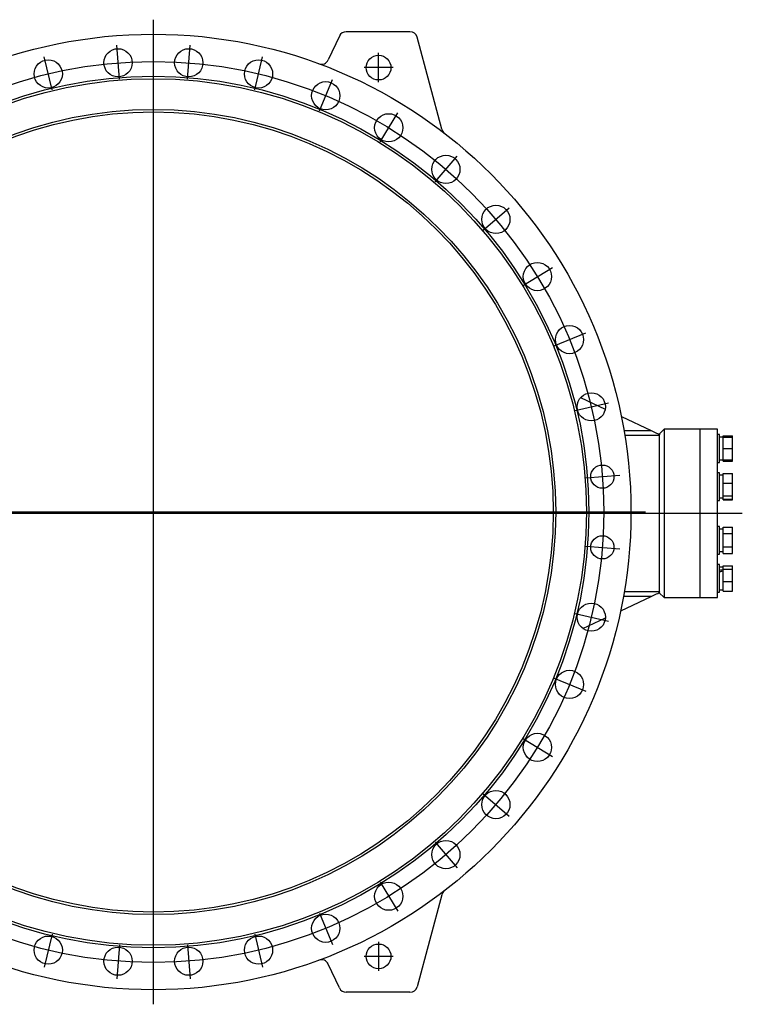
# Model space of a CAD drawing. Extents: x 881 to 5487, y -2816 to 411.
# Tile 9 of 11: x 2340 to 3800, y -1577 to 411. Entities that reach past the tile are written whole.
import ezdxf

# ---------------------------------------------------------------- set-up
doc = ezdxf.new("R2010")
doc.units = 0
doc.layers.get('0').update_dxf_attribs({"linetype": 'CONTINUOUS'})

msp = doc.modelspace()

# ---------------------------------------------------------------- linework, layer by layer
for p, q in [((2610.3, -1577.5), (2610.3, 411.1)), ((2541.6, 290.8), (2536.2, 359.3)), ((2679.1, 290.8), (2684.5, 359.3)), ((2405.7, 269.3), (2389.6, 336.1)), ((2815, 269.3), (2831, 336.1)), ((2945.8, 226.8), (2972.1, 290.3)), ((3068.4, 164.3), (3104.3, 222.9)), ((3179.7, 83.5), (3224.4, 135.7)), ((3277, -13.8), (3329.3, 30.8)), ((3357.9, -125.1), (3416.5, -89.2)), ((3420.3, -247.7), (3483.8, -221.4)), ((3462.8, -378.5), (3529.7, -362.5)), ((3484.4, -514.4), (3552.9, -509)), ((3800.3, -586.2), (1005.4, -586.2)), ((1616.1, -583.2), (3604.6, -583.2)), ((3484.4, -652), (3552.9, -657.4)), ((3462.8, -787.9), (3529.7, -803.9)), ((3420.3, -918.7), (3483.8, -945)), ((3357.9, -1041.3), (3416.5, -1077.2)), ((3277, -1152.6), (3329.3, -1197.2)), ((3179.7, -1249.9), (3224.4, -1302.1)), ((3068.4, -1330.7), (3104.3, -1389.3)), ((2945.8, -1393.2), (2972.1, -1456.7)), ((2405.7, -1435.7), (2389.6, -1502.5)), ((2815, -1435.7), (2831, -1502.5)), ((2541.6, -1457.2), (2536.2, -1525.7)), ((2679.1, -1457.2), (2684.5, -1525.7))]:
    msp.add_line(p, q)
at = {"color": 7, "linetype": 'CONTINUOUS'}
for p, q in [((2986.3, 378.1), (2963.7, 329.7)), ((3128.8, 386.8), (2999.9, 386.8)), ((3193.1, 189.9), (3143.3, 375.7)), ((3065.3, 284.8), (3065.3, 343.8)), ((3094.8, 314.3), (3035.9, 314.3)), ((3473.6, -352.2), (3523.3, -375.4)), ((3555.9, -390.6), (3615.9, -418.5)), ((3642.3, -416.2), (3632.3, -426.2)), ((3714.3, -416.2), (3642.3, -416.2)), ((3642.3, -416.2), (3642.3, -756.2)), ((3750.3, -416.2), (3714.3, -416.2)), ((3714.3, -416.2), (3714.3, -756.2)), ((3750.3, -756.2), (3750.3, -416.2)), ((3632.3, -428.4), (3632.3, -744)), ((3754.3, -427), (3750.3, -427)), ((3754.3, -483), (3754.3, -427)), ((3761.8, -432.3), (3754.3, -432.3)), ((3761.8, -429.4), (3780.5, -429.4)), ((3761.8, -432), (3761.8, -429.4)), ((3761.8, -432), (3780.5, -432)), ((3761.8, -455), (3761.8, -432)), ((3780.5, -432), (3780.5, -429.4)), ((3780.5, -455), (3780.5, -432)), ((3761.8, -478), (3761.8, -455)), ((3761.8, -455), (3780.5, -455)), ((3780.5, -478), (3780.5, -455)), ((3750.3, -483), (3754.3, -483)), ((3754.3, -477.8), (3761.8, -477.8)), ((3761.8, -480.7), (3761.8, -478)), ((3761.8, -478), (3780.5, -478)), ((3761.8, -480.7), (3780.5, -480.7)), ((3780.5, -480.7), (3780.5, -478)), ((3754.3, -503.9), (3750.3, -503.9)), ((3754.3, -559.9), (3754.3, -503.9)), ((3761.8, -509.1), (3754.3, -509.1)), ((3761.8, -505.3), (3780.5, -505.3)), ((3761.8, -506.2), (3761.8, -505.3)), ((3780.5, -506.2), (3761.8, -506.2)), ((3761.8, -525), (3761.8, -506.2)), ((3780.5, -506.2), (3780.5, -505.3)), ((3780.5, -525), (3780.5, -506.2)), ((3761.8, -550.6), (3761.8, -525)), ((3761.8, -525), (3780.5, -525)), ((3780.5, -550.6), (3780.5, -525)), ((3754.3, -554.6), (3761.8, -554.6)), ((3761.8, -550.6), (3780.5, -550.6)), ((3761.8, -557.5), (3761.8, -550.6)), ((3780.5, -557.5), (3780.5, -550.6)), ((3750.3, -559.9), (3754.3, -559.9)), ((3761.8, -558.4), (3761.8, -557.5)), ((3761.8, -557.5), (3780.5, -557.5)), ((3761.8, -558.4), (3780.5, -558.4)), ((3780.5, -558.4), (3780.5, -557.5)), ((3754.3, -612.5), (3750.3, -612.5)), ((3754.3, -668.5), (3754.3, -612.5)), ((3761.8, -627.3), (3761.8, -614)), ((3761.8, -614), (3780.5, -614)), ((3780.5, -627.3), (3780.5, -614)), ((3761.8, -617.8), (3754.3, -617.8)), ((3761.8, -653.8), (3761.8, -627.3)), ((3780.5, -627.3), (3761.8, -627.3)), ((3780.5, -653.8), (3780.5, -627.3)), ((3761.8, -653.8), (3780.5, -653.8)), ((3761.8, -667.1), (3761.8, -653.8)), ((3780.5, -667.1), (3780.5, -653.8)), ((3750.3, -668.5), (3754.3, -668.5)), ((3754.3, -663.3), (3761.8, -663.3)), ((3761.8, -667.1), (3780.5, -667.1)), ((3754.3, -689.4), (3750.3, -689.4)), ((3754.3, -745.4), (3754.3, -689.4)), ((3761.8, -694.6), (3754.3, -694.6)), ((3761.8, -691.7), (3780.5, -691.7)), ((3761.8, -698.6), (3761.8, -691.7)), ((3780.5, -698.6), (3780.5, -691.7)), ((3761.8, -724.3), (3761.8, -698.6)), ((3761.8, -698.6), (3780.5, -698.6)), ((3780.5, -724.3), (3780.5, -698.6)), ((3780.5, -724.3), (3761.8, -724.3)), ((3761.8, -743.1), (3761.8, -724.3)), ((3780.5, -743.1), (3780.5, -724.3)), ((3554.5, -782.5), (3615.9, -753.9)), ((3632.3, -746.2), (3642.3, -756.2)), ((3750.3, -745.4), (3754.3, -745.4)), ((3754.3, -740.1), (3761.8, -740.1)), ((3761.8, -743.1), (3780.5, -743.1)), ((3642.3, -756.2), (3714.3, -756.2)), ((3714.3, -756.2), (3750.3, -756.2)), ((3477.8, -818.3), (3523.7, -796.9)), ((3193.1, -1356.3), (3143.3, -1542.1)), ((3065.3, -1451.2), (3065.3, -1510.2)), ((3094.8, -1480.7), (3035.9, -1480.7)), ((2986.3, -1544.5), (2963.7, -1496.1)), ((3128.8, -1553.2), (2999.9, -1553.2))]:
    msp.add_line(p, q, dxfattribs=at)
at = {"color": 8, "linetype": 'CONTINUOUS'}
for p, q in [((3561.2, -418.5), (3615.9, -418.5)), ((3632.3, -428.4), (3562.8, -428.4)), ((3615.9, -753.9), (3560.1, -753.9)), ((3561.8, -744), (3632.3, -744))]:
    msp.add_line(p, q, dxfattribs=at)
at = {"color": 7, "linetype": 'CONTINUOUS', "flags": 128}
for points in [[(3615.9, -418.5), (3618.8, -419.9), (3621.7, -421.2), (3624.4, -422.5), (3627, -423.7), (3629.4, -424.8), (3631.5, -425.8), (3633.4, -426.7)], [(3615.9, -753.9), (3618.8, -752.5), (3621.7, -751.2), (3624.4, -749.9), (3627, -748.7), (3629.4, -747.6), (3631.5, -746.6), (3633.4, -745.7)]]:
    msp.add_lwpolyline(points, dxfattribs=at)
at = {"color": 7, "linetype": 'CONTINUOUS'}
for centre, radius in [((2610.3, -583.2), 965), ((2538.9, 324), 28.5), ((2681.7, 324), 28.5), ((3065.3, 314.3), 25), ((2397.9, 301.6), 28.5), ((2822.8, 301.6), 28.5), ((2610.3, -583.2), 880), ((2610.3, -583.2), 875), ((2958.6, 257.5), 28.5), ((2610.3, -583.2), 813), ((2610.3, -583.2), 808), ((3085.8, 192.7), 28.5), ((3201.3, 108.8), 28.5), ((3302.3, 7.8), 28.5), ((3386.2, -107.7), 28.5), ((3451.1, -235), 28.5), ((3495.2, -370.8), 28.5), ((3517.5, -511.8), 23.5), ((3517.5, -654.6), 23.5), ((3495.2, -795.6), 28.5), ((3451.1, -931.4), 28.5), ((3386.2, -1058.7), 28.5), ((3302.3, -1174.2), 28.5), ((3201.3, -1275.2), 28.5), ((3085.8, -1359.1), 28.5), ((2958.6, -1423.9), 28.5), ((2397.9, -1468.1), 28.5), ((2822.8, -1468.1), 28.5), ((2538.9, -1490.4), 28.5), ((2681.7, -1490.4), 28.5), ((3065.3, -1480.7), 25)]:
    msp.add_circle(centre, radius, dxfattribs=at)
msp.add_circle((2610.3, -583.2), 910)
for centre, start, end in [((2999.9, 371.8), 90, 155), ((3128.8, 371.8), 15, 90), ((2950.1, 336), 249.7143, 335), ((3207.6, 193.8), 195, 232.4511), ((3207.6, -1360.2), 127.5489, 165), ((2950.1, -1502.4), 25, 110.2857), ((2999.9, -1538.2), 205, 270), ((3128.8, -1538.2), 270, 345)]:
    msp.add_arc(centre, 15, start, end, dxfattribs=at)
for centre, major_axis, ratio, start_param, end_param in [((3754.3, -640.5), (62.5, 0), 0.36397, 1.482977, 1.570796), ((3765.3, -640.5), (62.5, 0), 0.36397, 1.626248, 1.747123), ((3754.3, -717.4), (62.4, 17.1), 0.240393, 1.384663, 1.504943), ((3765.3, -717.4), (62.4, 17.1), 0.240393, 1.560395, 1.681269)]:
    msp.add_ellipse(centre, major_axis=major_axis, ratio=ratio, start_param=start_param, end_param=end_param, dxfattribs=at)
for points, knots in [([(3633.4, -426.7), (3633.1, -427.1), (3632.5, -427.9), (3632.4, -428.2), (3632.3, -428.4)], [0, 0, 0, 0, 0.552165, 1, 1, 1, 1]), ([(3632.3, -744), (3632.4, -744.2), (3632.5, -744.6), (3633.1, -745.4), (3633.4, -745.7)], [0, 0, 0, 0, 0.549861, 1, 1, 1, 1])]:
    msp.add_open_spline(points, degree=3, knots=knots, dxfattribs=at)

doc.saveas('drawing.dxf')
